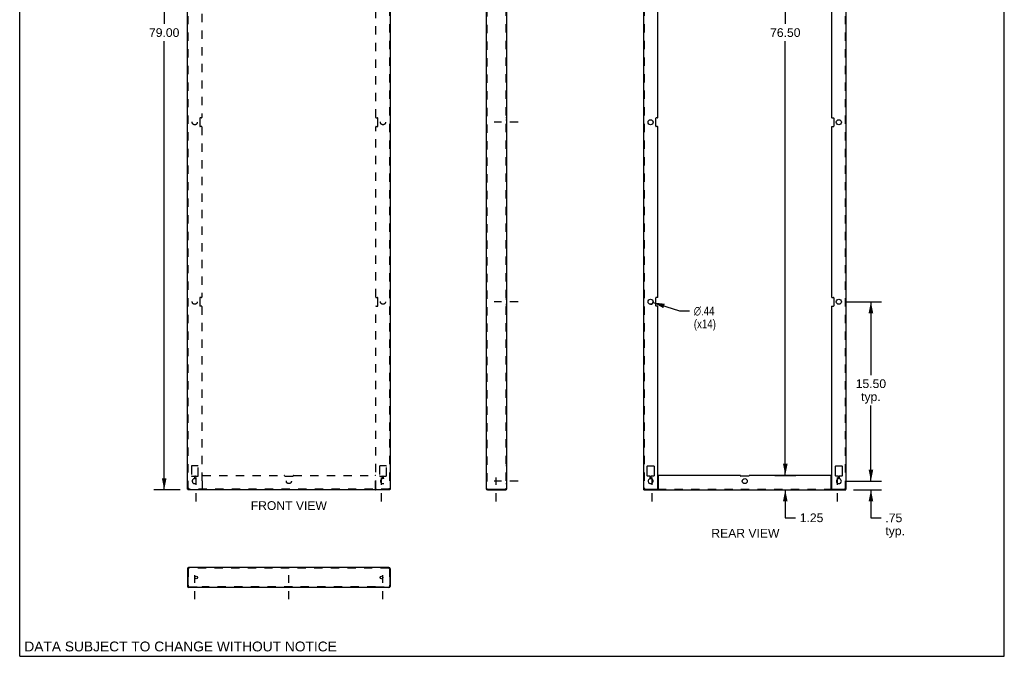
# Model space of a CAD drawing. Header units: inches. Extents: x 0 to 85, y 0 to 110.
# Tile 1 of 2: x 0 to 85, y 0 to 55. Entities that reach past the tile are written whole.
import ezdxf

# ---------------------------------------------------------------- set-up
doc = ezdxf.new("R2010")
doc.units = ezdxf.units.IN
doc.header["$LTSCALE"] = 7.17037
doc.header["$MEASUREMENT"] = 0
doc.linetypes.add('DASHED', pattern=[0.2, 0.1, -0.1])
doc.linetypes.add('HIDDEN', pattern=[0.2, 0.1, -0.1])
doc.layers.get('0').update_dxf_attribs({"linetype": 'CONTINUOUS'})
doc.layers.add('DEFAULT_2', color=8, linetype='HIDDEN')
doc.layers.add('DIMENSIONS', color=7, linetype='CONTINUOUS')
doc.styles.get("Standard").update_dxf_attribs({"font": 'arial.ttf'})
doc.styles.add('TEXTSTYLE_1', font='gdt', dxfattribs={"width": 0.8})
doc.dimstyles.new('DIMSTYLE_1', dxfattribs={"dimtxt": 0.75, "dimasz": 1, "dimexe": 0.09, "dimexo": 0.07, "dimgap": 0.0375, "dimtad": 0, "dimtih": 1, "dimtoh": 1, "dimzin": 4, "dimdsep": 46, "dimtxsty": 'Standard', "dimblk": '_FILLED', "dimblk1": '_FILLED', "dimblk2": '_FILLED', "dimcen": 0.09, "dimadec": 3, "dimazin": 1, "dimtfac": 1, "dimtdec": 3, "dimtofl": 0, "dimtmove": 0, "dimatfit": 3, "dimldrblk": '_FILLED', "dimfxl": 0, "dimtolj": 1, "dimtzin": 4, "dimarcsym": 0})
doc.dimstyles.new('DIMSTYLE_2', dxfattribs={"dimtxt": 0.75, "dimasz": 1, "dimexe": 0.09, "dimexo": 0.07, "dimgap": 0.09, "dimtad": 0, "dimtih": 1, "dimtoh": 1, "dimzin": 4, "dimdsep": 46, "dimtxsty": 'Standard', "dimblk": '_FILLED', "dimblk1": '_FILLED', "dimblk2": '_FILLED', "dimcen": 0.09, "dimadec": 3, "dimazin": 1, "dimtfac": 1, "dimtdec": 3, "dimtofl": 0, "dimtmove": 0, "dimatfit": 1, "dimldrblk": '_FILLED', "dimfxl": 0, "dimtolj": 1, "dimtzin": 4, "dimarcsym": 0})

# ---------------------------------------------------------------- blocks, each defined once
blk = doc.blocks.new('_FILLED')
at = {"color": 0, "linetype": 'ByBlock'}
blk.add_solid([(0, 0), (-1, 0.2), (-1, -0.2)], dxfattribs=at)
blk = doc.blocks.new('*D2')
at = {"layer": 'DIMENSIONS', "color": 2, "linetype": 'Continuous'}
for p, q in [((13.848, 93.385), (11.574, 93.385)), ((12.474, 93.385), (12.474, 54.635)), ((12.474, 14.385), (12.474, 53.135)), ((13.848, 14.385), (11.574, 14.385))]:
    blk.add_line(p, q, dxfattribs=at)
for p, rotation in [((12.474, 93.385), 90), ((12.474, 14.385), 270)]:
    blk.add_blockref('_FILLED', p, dxfattribs=dict(at, rotation=rotation))
at = {"layer": 'DIMENSIONS', "color": 2, "linetype": 'Continuous', "insert": (12.474, 54.26), "char_height": 0.75, "width": 2.62082, "attachment_point": 2, "line_spacing_factor": 0.9}
blk.add_mtext('79.00', dxfattribs=at)
blk = doc.blocks.new('*D3')
at = {"layer": 'DIMENSIONS', "color": 2, "linetype": 'Continuous'}
for p, q in [((73.484, 15.135), (73.484, 17.135)), ((71.418, 15.135), (74.384, 15.135)), ((71.983, 14.385), (74.384, 14.385)), ((73.484, 14.385), (73.484, 11.963)), ((73.484, 11.963), (74.359, 11.963))]:
    blk.add_line(p, q, dxfattribs=at)
for p, rotation in [((73.484, 15.135), 270), ((73.484, 14.385), 90)]:
    blk.add_blockref('_FILLED', p, dxfattribs=dict(at, rotation=rotation))
at = {"layer": 'DIMENSIONS', "color": 2, "linetype": 'Continuous', "insert": (74.734, 12.338), "char_height": 0.75, "width": 1.6868, "attachment_point": 1, "line_spacing_factor": 0.9}
blk.add_mtext('.75\\Ptyp.', dxfattribs=at)
blk = doc.blocks.new('*D4')
at = {"layer": 'DIMENSIONS', "color": 2, "linetype": 'Continuous'}
for p, q in [((71.418, 30.635), (74.384, 30.635)), ((73.484, 30.635), (73.484, 24.302)), ((73.484, 15.135), (73.484, 21.677)), ((71.418, 15.135), (74.384, 15.135))]:
    blk.add_line(p, q, dxfattribs=at)
for p, rotation in [((73.484, 30.635), 90), ((73.484, 15.135), 270)]:
    blk.add_blockref('_FILLED', p, dxfattribs=dict(at, rotation=rotation))
at = {"layer": 'DIMENSIONS', "color": 2, "linetype": 'Continuous', "insert": (73.484, 23.927), "char_height": 0.75, "width": 2.62082, "attachment_point": 2, "line_spacing_factor": 0.9}
blk.add_mtext('15.50\\Ptyp.', dxfattribs=at)
blk = doc.blocks.new('*D7')
at = {"layer": 'DIMENSIONS', "color": 2, "linetype": 'Continuous'}
for p, q in [((54.676, 30.569), (56.946, 29.846)), ((56.946, 29.846), (57.821, 29.846))]:
    blk.add_line(p, q, dxfattribs=at)
at = {"layer": 'DIMENSIONS', "color": 2, "linetype": 'Continuous', "rotation": 162.3495838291}
blk.add_blockref('_FILLED', (54.676, 30.569), dxfattribs=at)
at = {"layer": 'DIMENSIONS', "color": 2, "linetype": 'Continuous', "insert": (58.196, 30.221), "char_height": 0.75, "width": 2.45539, "attachment_point": 1, "line_spacing_factor": 0.9, "style": 'TEXTSTYLE_1'}
blk.add_mtext('{\\fgdt;n}\\fArial;.44\\P(x14)', dxfattribs=at)
blk = doc.blocks.new('*D11')
at = {"layer": 'DIMENSIONS', "color": 2, "linetype": 'Continuous'}
for p, q in [((66.092, 15.635), (66.092, 17.635)), ((65.218, 15.635), (66.992, 15.635)), ((65.218, 14.385), (66.992, 14.385)), ((66.092, 14.385), (66.092, 11.968)), ((66.092, 11.968), (66.967, 11.968))]:
    blk.add_line(p, q, dxfattribs=at)
for p, rotation in [((66.092, 15.635), 270), ((66.092, 14.385), 90)]:
    blk.add_blockref('_FILLED', p, dxfattribs=dict(at, rotation=rotation))
at = {"layer": 'DIMENSIONS', "color": 2, "linetype": 'Continuous', "insert": (67.342, 12.343), "char_height": 0.75, "width": 2.0381, "attachment_point": 1, "line_spacing_factor": 0.9}
blk.add_mtext('1.25', dxfattribs=at)
blk = doc.blocks.new('*D12')
at = {"layer": 'DIMENSIONS', "color": 2, "linetype": 'Continuous'}
for p, q in [((65.218, 92.135), (66.992, 92.135)), ((66.092, 92.135), (66.092, 54.635)), ((66.092, 15.635), (66.092, 53.135)), ((65.201, 15.635), (66.992, 15.635))]:
    blk.add_line(p, q, dxfattribs=at)
for p, rotation in [((66.092, 92.135), 90), ((66.092, 15.635), 270)]:
    blk.add_blockref('_FILLED', p, dxfattribs=dict(at, rotation=rotation))
at = {"layer": 'DIMENSIONS', "color": 2, "linetype": 'Continuous', "insert": (66.092, 54.26), "char_height": 0.75, "width": 2.62082, "attachment_point": 2, "line_spacing_factor": 0.9}
blk.add_mtext('76.50', dxfattribs=at)

msp = doc.modelspace()

# ---------------------------------------------------------------- linework, layer by layer
at = {"color": 7, "linetype": 'Continuous'}
for p, q in [((0, 0), (0, 110)), ((85, 0), (85, 110)), ((14.548, 14.445), (14.488, 14.445)), ((14.531, 14.447), (14.518, 14.445)), ((14.518, 14.445), (14.518, 14.385)), ((31.928, 14.445), (31.988, 14.445)), ((31.944, 14.447), (31.958, 14.445)), ((31.958, 14.445), (31.958, 14.385)), ((40.381, 14.445), (40.381, 14.385)), ((41.989, 14.385), (41.989, 14.445)), ((53.873, 14.385), (53.873, 14.445)), ((55.093, 14.445), (55.098, 14.445)), ((55.093, 14.385), (55.093, 14.445)), ((70.092, 14.445), (70.087, 14.445)), ((70.092, 14.385), (70.092, 14.445)), ((71.313, 14.385), (71.313, 14.445)), ((14.518, 7.572), (14.488, 7.572)), ((31.958, 7.572), (31.988, 7.572)), ((15.738, 5.964), (15.738, 5.934)), ((15.768, 5.948), (15.768, 5.964)), ((30.708, 5.948), (30.708, 5.964)), ((30.738, 5.964), (30.738, 5.934)), ((0, 0), (85, 0))]:
    msp.add_line(p, q, dxfattribs=at)
at = {"color": 3, "linetype": 'Continuous'}
for p, q in [((14.488, 14.445), (14.488, 93.325)), ((31.988, 93.325), (31.988, 14.445)), ((40.269, 93.273), (40.269, 14.497)), ((42.019, 93.325), (42.019, 14.445)), ((53.843, 93.325), (53.843, 14.445)), ((71.343, 14.445), (71.343, 93.325)), ((55.093, 46.54), (55.093, 61.23)), ((70.093, 61.23), (70.093, 46.54)), ((54.905, 45.79), (54.905, 46.48)), ((55.063, 46.51), (54.935, 46.51)), ((70.123, 46.51), (70.25, 46.51)), ((70.28, 46.48), (70.28, 45.79)), ((55.063, 45.76), (54.935, 45.76)), ((55.093, 31.04), (55.093, 45.73)), ((70.093, 45.73), (70.093, 31.04)), ((70.123, 45.76), (70.25, 45.76)), ((54.905, 30.29), (54.905, 30.98)), ((55.063, 31.01), (54.935, 31.01)), ((70.123, 31.01), (70.25, 31.01)), ((70.28, 30.98), (70.28, 30.29)), ((55.063, 30.26), (54.935, 30.26)), ((55.093, 14.475), (55.093, 30.23)), ((70.093, 30.23), (70.093, 14.475)), ((70.123, 30.26), (70.25, 30.26)), ((54.173, 15.602), (54.173, 16.417)), ((54.203, 16.447), (54.733, 16.447)), ((54.763, 16.417), (54.763, 15.602)), ((70.423, 15.602), (70.423, 16.417)), ((70.453, 16.447), (70.983, 16.447)), ((71.013, 16.417), (71.013, 15.602)), ((54.406, 15.572), (54.203, 15.572)), ((54.436, 15.376), (54.436, 15.542)), ((54.499, 15.542), (54.499, 15.376)), ((54.733, 15.572), (54.529, 15.572)), ((55.123, 15.605), (55.123, 14.443)), ((62.188, 15.635), (55.153, 15.635)), ((62.938, 15.572), (62.248, 15.572)), ((70.033, 15.635), (62.998, 15.635)), ((70.063, 14.443), (70.063, 15.605)), ((70.656, 15.572), (70.453, 15.572)), ((70.686, 15.376), (70.686, 15.542)), ((70.749, 15.542), (70.749, 15.376)), ((70.983, 15.572), (70.779, 15.572)), ((14.491, 14.454), (14.488, 14.445)), ((14.6, 14.497), (14.571, 14.488)), ((14.6, 14.497), (14.586, 14.468)), ((31.876, 14.497), (31.905, 14.488)), ((31.876, 14.497), (31.889, 14.468)), ((31.984, 14.454), (31.988, 14.445)), ((40.352, 14.454), (40.381, 14.445)), ((14.531, 14.389), (14.518, 14.385)), ((31.928, 14.385), (14.548, 14.385)), ((31.944, 14.389), (31.958, 14.385)), ((40.381, 14.445), (42.019, 14.445)), ((40.381, 14.385), (41.989, 14.385)), ((53.843, 14.445), (55.063, 14.445)), ((53.873, 14.385), (55.098, 14.385)), ((55.108, 14.385), (71.313, 14.385)), ((70.123, 14.445), (71.343, 14.445)), ((31.876, 7.684), (14.6, 7.684)), ((14.488, 7.572), (14.488, 6.046)), ((14.531, 7.601), (14.518, 7.572)), ((14.518, 7.572), (14.518, 5.994)), ((31.944, 7.601), (31.958, 7.572)), ((31.958, 7.572), (31.958, 5.994)), ((31.988, 7.572), (31.988, 6.046)), ((14.548, 5.964), (15.738, 5.964)), ((30.737, 5.964), (31.928, 5.964)), ((15.738, 5.934), (14.6, 5.934)), ((15.768, 5.934), (15.768, 5.948)), ((30.708, 5.934), (15.768, 5.934)), ((30.708, 5.934), (30.708, 5.948)), ((31.876, 5.934), (30.738, 5.934))]:
    msp.add_line(p, q, dxfattribs=at)
at = {"color": 2, "linetype": 'DASHED'}
for p, q in [((43.029, 46.135), (40.948, 46.135)), ((43.029, 30.635), (40.948, 30.635)), ((15.238, 13.374), (15.238, 15.455)), ((31.238, 13.374), (31.238, 15.455)), ((41.144, 13.374), (41.144, 15.455)), ((54.593, 13.374), (54.593, 15.455)), ((70.593, 13.374), (70.593, 15.455)), ((43.029, 15.135), (40.948, 15.135)), ((15.113, 4.924), (15.113, 7.005)), ((23.238, 4.924), (23.238, 7.005)), ((31.363, 4.924), (31.363, 7.005))]:
    msp.add_line(p, q, dxfattribs=at)
at = {"color": 3, "linetype": 'Continuous'}
for points in [[(14.571, 14.488), (14.544, 14.48), (14.52, 14.471), (14.503, 14.462), (14.491, 14.454)], [(14.586, 14.468), (14.572, 14.441), (14.559, 14.418), (14.545, 14.4), (14.531, 14.389)], [(31.889, 14.468), (31.903, 14.441), (31.917, 14.418), (31.93, 14.4), (31.944, 14.389)], [(31.905, 14.488), (31.932, 14.48), (31.955, 14.471), (31.973, 14.462), (31.984, 14.454)], [(40.269, 14.497), (40.272, 14.488), (40.284, 14.48), (40.301, 14.471), (40.325, 14.462), (40.352, 14.454)], [(41.999, 14.42), (41.998, 14.413), (41.997, 14.406), (41.996, 14.4), (41.995, 14.394)], [(42.005, 14.443), (42.002, 14.436), (42, 14.428), (41.999, 14.42)], [(55.106, 14.394), (55.103, 14.389), (55.098, 14.386), (55.093, 14.385)], [(55.115, 14.42), (55.113, 14.413), (55.111, 14.406), (55.109, 14.4), (55.106, 14.394)], [(55.123, 14.443), (55.12, 14.436), (55.117, 14.428), (55.115, 14.42)], [(70.063, 14.443), (70.066, 14.436), (70.068, 14.428), (70.07, 14.42)], [(70.07, 14.42), (70.072, 14.413), (70.074, 14.406), (70.076, 14.4), (70.079, 14.394)], [(70.079, 14.394), (70.083, 14.389), (70.087, 14.386), (70.092, 14.385)], [(14.6, 7.684), (14.586, 7.681), (14.572, 7.669), (14.559, 7.652), (14.545, 7.628), (14.531, 7.601)], [(31.876, 7.684), (31.889, 7.681), (31.903, 7.669), (31.917, 7.652), (31.93, 7.628), (31.944, 7.601)], [(15.768, 5.948), (15.764, 5.951), (15.762, 5.953), (15.76, 5.954), (15.758, 5.955), (15.756, 5.956), (15.754, 5.957), (15.751, 5.958), (15.748, 5.96), (15.743, 5.962), (15.738, 5.964)], [(30.708, 5.948), (30.711, 5.951), (30.713, 5.953), (30.715, 5.954), (30.717, 5.955), (30.719, 5.956), (30.721, 5.957), (30.724, 5.958), (30.728, 5.96), (30.732, 5.962), (30.737, 5.964)]]:
    msp.add_lwpolyline(points, dxfattribs=at)
at = {"color": 7, "linetype": 'Continuous'}
for points in [[(14.559, 14.46), (14.545, 14.452), (14.531, 14.447)], [(14.555, 14.462), (14.549, 14.454), (14.548, 14.445)], [(14.6, 14.497), (14.586, 14.488), (14.574, 14.48), (14.563, 14.471), (14.555, 14.462)], [(14.6, 14.497), (14.586, 14.483), (14.572, 14.471), (14.559, 14.46)], [(31.876, 14.497), (31.889, 14.488), (31.902, 14.48), (31.912, 14.471), (31.921, 14.462)], [(31.876, 14.497), (31.889, 14.483), (31.903, 14.471), (31.917, 14.46)], [(31.917, 14.46), (31.93, 14.452), (31.944, 14.447)], [(31.921, 14.462), (31.926, 14.454), (31.928, 14.445)], [(55.123, 14.472), (55.117, 14.47), (55.112, 14.466), (55.109, 14.462), (55.106, 14.458), (55.103, 14.453), (55.101, 14.449), (55.097, 14.446), (55.093, 14.445)], [(70.063, 14.472), (70.068, 14.47), (70.073, 14.466), (70.076, 14.462), (70.079, 14.458), (70.082, 14.453), (70.085, 14.449), (70.088, 14.446), (70.092, 14.445)]]:
    msp.add_lwpolyline(points, dxfattribs=at)
at = {"color": 3, "linetype": 'Continuous'}
for centre, radius in [((54.468, 46.135), 0.219), ((70.718, 46.135), 0.219), ((54.468, 30.635), 0.219), ((70.718, 30.635), 0.219), ((62.593, 15.135), 0.219), ((15.238, 6.809), 0.125), ((31.238, 6.809), 0.125)]:
    msp.add_circle(centre, radius, dxfattribs=at)
for centre, radius, start, end in [((54.935, 46.48), 0.03, 90, 180), ((55.063, 46.54), 0.03, 270, 360), ((70.123, 46.54), 0.03, 180, 270), ((70.25, 46.48), 0.03, 0, 90), ((54.935, 45.79), 0.03, 180, 270), ((55.063, 45.73), 0.03, 0, 90), ((70.123, 45.73), 0.03, 90, 180), ((70.25, 45.79), 0.03, 270, 360), ((54.935, 30.98), 0.03, 90, 180), ((55.063, 31.04), 0.03, 270, 360), ((70.123, 31.04), 0.03, 180, 270), ((70.25, 30.98), 0.03, 0, 90), ((54.935, 30.29), 0.03, 180, 270), ((55.063, 30.23), 0.03, 0, 90), ((70.123, 30.23), 0.03, 90, 180), ((70.25, 30.29), 0.03, 270, 360), ((54.203, 16.417), 0.03, 90, 180), ((54.733, 16.417), 0.03, 0, 90), ((70.453, 16.417), 0.03, 90, 180), ((70.983, 16.417), 0.03, 0, 90), ((54.203, 15.602), 0.03, 180, 270), ((54.468, 15.135), 0.219, 104.2546, 75.7454), ((54.406, 15.542), 0.03, 0, 90), ((54.406, 15.376), 0.03, 284.2546, 360), ((54.529, 15.542), 0.03, 90, 180), ((54.529, 15.376), 0.03, 180, 255.7454), ((54.733, 15.602), 0.03, 270, 360), ((55.153, 15.605), 0.03, 90, 180), ((62.188, 15.605), 0.03, 357.61406, 90), ((62.248, 15.602), 0.03, 177.61406, 270), ((62.938, 15.602), 0.03, 270, 2.38594), ((62.998, 15.605), 0.03, 90, 182.38594), ((70.033, 15.605), 0.03, 0, 90), ((70.453, 15.602), 0.03, 180, 270), ((70.718, 15.135), 0.219, 104.2546, 75.7454), ((70.656, 15.542), 0.03, 0, 90), ((70.656, 15.376), 0.03, 284.2546, 360), ((70.779, 15.542), 0.03, 90, 180), ((70.779, 15.376), 0.03, 180, 255.7454), ((70.983, 15.602), 0.03, 270, 360), ((40.381, 14.497), 0.112, 180, 270), ((55.063, 14.475), 0.03, 270, 360), ((70.123, 14.475), 0.03, 180, 270), ((14.6, 7.572), 0.112, 90, 180), ((31.876, 7.572), 0.112, 0, 90), ((14.6, 6.046), 0.112, 180, 270), ((14.548, 5.994), 0.03, 180, 270), ((31.876, 6.046), 0.112, 270, 360), ((31.928, 5.994), 0.03, 270, 360)]:
    msp.add_arc(centre, radius, start, end, dxfattribs=at)
at = {"layer": 'DEFAULT_2', "color": 8, "linetype": 'HIDDEN'}
for p, q in [((14.548, 14.445), (14.548, 93.325)), ((31.928, 93.325), (31.928, 14.445)), ((40.329, 93.273), (40.329, 14.497)), ((41.959, 93.325), (41.959, 14.445)), ((53.903, 93.325), (53.903, 14.445)), ((71.283, 14.445), (71.283, 93.325)), ((15.738, 61.23), (15.738, 46.54)), ((30.738, 46.54), (30.738, 61.23)), ((15.55, 46.48), (15.55, 45.79)), ((15.708, 46.51), (15.58, 46.51)), ((30.768, 46.51), (30.895, 46.51)), ((30.925, 45.79), (30.925, 46.48)), ((42.019, 46.51), (41.959, 46.51)), ((41.959, 46.354), (42.019, 46.354)), ((41.959, 45.916), (42.019, 45.916)), ((15.708, 45.76), (15.58, 45.76)), ((15.738, 45.73), (15.738, 31.04)), ((30.738, 31.04), (30.738, 45.73)), ((30.768, 45.76), (30.895, 45.76)), ((42.019, 45.76), (41.959, 45.76)), ((15.55, 30.98), (15.55, 30.29)), ((15.708, 31.01), (15.58, 31.01)), ((30.768, 31.01), (30.895, 31.01)), ((30.925, 30.29), (30.925, 30.98)), ((42.019, 31.01), (41.959, 31.01)), ((41.959, 30.854), (42.019, 30.854)), ((15.708, 30.26), (15.58, 30.26)), ((15.738, 30.23), (15.738, 14.475)), ((30.738, 14.475), (30.738, 30.23)), ((30.768, 30.26), (30.895, 30.26)), ((41.959, 30.416), (42.019, 30.416)), ((42.019, 30.26), (41.959, 30.26)), ((14.818, 16.417), (14.818, 15.602)), ((15.378, 16.447), (14.848, 16.447)), ((15.408, 15.602), (15.408, 16.417)), ((31.068, 16.417), (31.068, 15.602)), ((31.628, 16.447), (31.098, 16.447)), ((31.658, 15.602), (31.658, 16.417)), ((42.019, 16.447), (41.959, 16.447)), ((14.848, 15.572), (15.051, 15.572)), ((15.081, 15.542), (15.081, 15.376)), ((15.144, 15.376), (15.144, 15.542)), ((15.174, 15.572), (15.378, 15.572)), ((15.768, 14.443), (15.768, 15.605)), ((15.798, 15.635), (22.833, 15.635)), ((22.893, 15.572), (23.583, 15.572)), ((23.643, 15.635), (30.678, 15.635)), ((30.708, 14.443), (30.708, 15.605)), ((31.098, 15.572), (31.301, 15.572)), ((31.331, 15.542), (31.331, 15.376)), ((31.394, 15.376), (31.394, 15.542)), ((31.424, 15.572), (31.628, 15.572)), ((41.959, 15.635), (42.019, 15.635)), ((42.019, 15.572), (41.959, 15.572)), ((41.959, 15.354), (42.019, 15.354)), ((40.329, 14.497), (40.269, 14.497)), ((42.005, 14.443), (41.952, 14.472)), ((41.955, 14.466), (41.958, 14.464)), ((41.958, 14.464), (41.959, 14.462)), ((41.958, 14.463), (41.958, 14.464)), ((41.959, 14.916), (42.019, 14.916)), ((41.966, 14.454), (41.962, 14.459)), ((53.904, 14.454), (53.903, 14.445)), ((71.281, 14.454), (71.283, 14.445)), ((14.548, 14.385), (14.518, 14.385)), ((31.928, 14.445), (14.548, 14.445)), ((15.113, 14.385), (15.113, 14.445)), ((15.363, 14.385), (15.363, 14.445)), ((15.738, 14.385), (15.738, 14.445)), ((30.737, 14.385), (30.737, 14.445)), ((31.113, 14.385), (31.113, 14.445)), ((31.363, 14.385), (31.363, 14.445)), ((31.958, 14.385), (31.928, 14.385)), ((41.019, 14.445), (41.019, 14.385)), ((41.269, 14.445), (41.269, 14.385)), ((41.988, 14.411), (41.987, 14.415)), ((41.989, 14.409), (41.989, 14.408)), ((41.989, 14.408), (41.989, 14.408)), ((53.886, 14.447), (53.873, 14.445)), ((54.468, 14.385), (54.468, 14.445)), ((54.718, 14.385), (54.718, 14.445)), ((55.063, 14.445), (55.093, 14.445)), ((55.098, 14.445), (70.087, 14.445)), ((55.098, 14.385), (55.108, 14.385)), ((70.092, 14.445), (70.123, 14.445)), ((70.468, 14.385), (70.468, 14.445)), ((70.718, 14.385), (70.718, 14.445)), ((71.299, 14.447), (71.313, 14.445)), ((14.6, 7.624), (14.6, 7.684)), ((31.876, 7.624), (31.876, 7.684)), ((14.548, 7.572), (14.518, 7.572)), ((14.548, 7.572), (14.548, 6.046)), ((31.876, 7.624), (14.6, 7.624)), ((31.928, 7.572), (31.958, 7.572)), ((31.928, 7.572), (31.928, 6.046)), ((14.6, 5.994), (15.738, 5.994)), ((14.818, 5.934), (14.818, 5.994)), ((14.894, 5.994), (14.894, 5.934)), ((15.081, 5.994), (15.081, 5.934)), ((15.144, 5.994), (15.144, 5.934)), ((15.331, 5.994), (15.331, 5.934)), ((15.408, 5.934), (15.408, 5.994)), ((15.55, 5.934), (15.55, 5.994)), ((15.738, 5.994), (15.738, 5.964)), ((15.768, 6.001), (15.762, 6)), ((15.768, 5.964), (15.768, 6.001)), ((30.708, 5.994), (15.768, 5.994)), ((22.863, 5.994), (22.863, 5.934)), ((23.019, 5.934), (23.019, 5.994)), ((23.456, 5.934), (23.456, 5.994)), ((23.613, 5.994), (23.613, 5.934)), ((30.708, 5.964), (30.708, 6.001)), ((30.733, 5.971), (30.737, 5.964)), ((30.738, 5.994), (31.876, 5.994)), ((30.738, 5.994), (30.738, 5.964)), ((30.925, 5.934), (30.925, 5.994)), ((31.068, 5.934), (31.068, 5.994)), ((31.144, 5.994), (31.144, 5.934)), ((31.331, 5.994), (31.331, 5.934)), ((31.394, 5.994), (31.394, 5.934)), ((31.581, 5.994), (31.581, 5.934)), ((31.658, 5.934), (31.658, 5.994))]:
    msp.add_line(p, q, dxfattribs=at)
for points in [[(15.768, 14.472), (15.762, 14.47), (15.757, 14.466), (15.754, 14.462), (15.751, 14.458), (15.748, 14.453), (15.745, 14.449), (15.742, 14.446), (15.738, 14.445)], [(30.708, 14.472), (30.713, 14.47), (30.718, 14.466), (30.721, 14.462), (30.724, 14.458), (30.727, 14.453), (30.73, 14.449), (30.733, 14.446), (30.737, 14.445)], [(40.329, 14.497), (40.33, 14.488), (40.335, 14.48), (40.344, 14.471), (40.355, 14.462), (40.367, 14.454), (40.381, 14.445)], [(41.952, 14.472), (41.953, 14.47), (41.955, 14.466)], [(41.958, 14.464), (41.958, 14.463), (41.962, 14.459), (41.966, 14.454), (41.969, 14.45), (41.972, 14.446), (41.975, 14.441), (41.977, 14.437), (41.98, 14.432), (41.982, 14.428), (41.984, 14.424), (41.986, 14.419), (41.987, 14.415), (41.988, 14.413)], [(41.959, 14.462), (41.964, 14.458), (41.969, 14.453), (41.976, 14.449), (41.982, 14.446), (41.989, 14.445)], [(53.955, 14.497), (53.926, 14.488), (53.899, 14.48), (53.875, 14.471), (53.858, 14.462), (53.846, 14.454), (53.843, 14.445)], [(53.955, 14.497), (53.941, 14.468), (53.927, 14.441), (53.914, 14.418), (53.9, 14.4), (53.886, 14.389), (53.873, 14.385)], [(53.914, 14.46), (53.9, 14.452), (53.886, 14.447)], [(53.955, 14.497), (53.941, 14.488), (53.929, 14.48), (53.918, 14.471), (53.91, 14.462), (53.904, 14.454)], [(53.955, 14.497), (53.941, 14.483), (53.927, 14.471), (53.914, 14.46)], [(71.231, 14.497), (71.26, 14.488), (71.287, 14.48), (71.31, 14.471), (71.328, 14.462), (71.339, 14.454), (71.343, 14.445)], [(71.231, 14.497), (71.244, 14.488), (71.257, 14.48), (71.267, 14.471), (71.276, 14.462), (71.281, 14.454)], [(71.231, 14.497), (71.244, 14.483), (71.258, 14.471), (71.272, 14.46)], [(71.231, 14.497), (71.244, 14.468), (71.258, 14.441), (71.272, 14.418), (71.285, 14.4), (71.299, 14.389), (71.313, 14.385)], [(71.272, 14.46), (71.285, 14.452), (71.299, 14.447)], [(15.768, 14.443), (15.764, 14.436), (15.762, 14.428), (15.76, 14.42), (15.758, 14.413), (15.756, 14.406), (15.754, 14.4), (15.751, 14.394), (15.748, 14.389), (15.743, 14.386), (15.738, 14.385)], [(30.708, 14.443), (30.711, 14.436), (30.713, 14.428), (30.715, 14.42), (30.717, 14.413), (30.719, 14.406), (30.721, 14.4), (30.724, 14.394), (30.728, 14.389), (30.732, 14.386), (30.737, 14.385)], [(41.988, 14.413), (41.988, 14.411), (41.989, 14.408), (41.989, 14.409), (41.989, 14.411)], [(41.995, 14.394), (41.993, 14.389), (41.991, 14.386), (41.989, 14.385)], [(14.6, 7.624), (14.586, 7.623), (14.572, 7.617), (14.559, 7.609), (14.545, 7.598), (14.531, 7.586), (14.518, 7.572)], [(31.876, 7.624), (31.889, 7.623), (31.903, 7.617), (31.917, 7.609), (31.93, 7.598), (31.944, 7.586), (31.958, 7.572)], [(15.762, 6), (15.757, 5.998), (15.754, 5.994), (15.751, 5.989), (15.748, 5.984), (15.745, 5.977), (15.742, 5.971), (15.738, 5.964)], [(30.708, 6.001), (30.713, 6), (30.718, 5.998), (30.721, 5.994), (30.724, 5.989), (30.727, 5.984)], [(30.727, 5.984), (30.73, 5.977), (30.733, 5.971)]]:
    msp.add_lwpolyline(points, dxfattribs=at)
for centre in [(15.113, 46.135), (31.363, 46.135), (15.113, 30.635), (31.363, 30.635), (23.238, 15.135)]:
    msp.add_circle(centre, 0.219, dxfattribs=at)
for centre, radius, start, end in [((15.58, 46.48), 0.03, 90, 180), ((15.708, 46.54), 0.03, 270, 360), ((30.768, 46.54), 0.03, 180, 270), ((30.895, 46.48), 0.03, 0, 90), ((15.58, 45.79), 0.03, 180, 270), ((15.708, 45.73), 0.03, 0, 90), ((30.768, 45.73), 0.03, 90, 180), ((30.895, 45.79), 0.03, 270, 360), ((15.58, 30.98), 0.03, 90, 180), ((15.708, 31.04), 0.03, 270, 360), ((30.768, 31.04), 0.03, 180, 270), ((30.895, 30.98), 0.03, 0, 90), ((15.58, 30.29), 0.03, 180, 270), ((15.708, 30.23), 0.03, 0, 90), ((30.768, 30.23), 0.03, 90, 180), ((30.895, 30.29), 0.03, 270, 360), ((14.848, 16.417), 0.03, 90, 180), ((15.378, 16.417), 0.03, 0, 90), ((31.098, 16.417), 0.03, 90, 180), ((31.628, 16.417), 0.03, 0, 90), ((14.848, 15.602), 0.03, 180, 270), ((15.113, 15.135), 0.219, 104.2546, 75.7454), ((15.051, 15.542), 0.03, 0, 90), ((15.051, 15.376), 0.03, 284.2546, 360), ((15.174, 15.542), 0.03, 90, 180), ((15.174, 15.376), 0.03, 180, 255.7454), ((15.378, 15.602), 0.03, 270, 360), ((15.798, 15.605), 0.03, 90, 180), ((22.833, 15.605), 0.03, 357.61406, 90), ((22.893, 15.602), 0.03, 177.61406, 270), ((23.583, 15.602), 0.03, 270, 2.38594), ((23.643, 15.605), 0.03, 90, 182.38594), ((30.678, 15.605), 0.03, 0, 90), ((31.098, 15.602), 0.03, 180, 270), ((31.363, 15.135), 0.219, 104.2546, 75.7454), ((31.301, 15.542), 0.03, 0, 90), ((31.301, 15.376), 0.03, 284.2546, 360), ((31.424, 15.542), 0.03, 90, 180), ((31.424, 15.376), 0.03, 180, 255.7454), ((31.628, 15.602), 0.03, 270, 360), ((15.708, 14.475), 0.03, 270, 360), ((30.768, 14.475), 0.03, 180, 270), ((40.381, 14.497), 0.052, 180, 270), ((41.907, 14.497), 0.112, 270, 360), ((41.907, 14.497), 0.052, 270, 360), ((14.6, 7.572), 0.052, 90, 180), ((31.876, 7.572), 0.052, 0, 90), ((14.6, 6.046), 0.052, 180, 270), ((31.876, 6.046), 0.052, 270, 360)]:
    msp.add_arc(centre, radius, start, end, dxfattribs=at)
at = {"layer": 'DIMENSIONS', "color": 2, "linetype": 'Continuous'}
msp.add_arc((54.468, 30.635), 0.219, 269.70361, 360, dxfattribs=at)

# ---------------------------------------------------------------- texts
at = {"layer": 'DIMENSIONS', "color": 2, "linetype": 'Continuous', "attachment_point": 2, "line_spacing_factor": 0.9}
for s, insert, char_height, width in [('FRONT VIEW', (23.233, 13.4), 0.75, 6.5632), ('REAR VIEW', (62.648, 11.011), 0.75, 5.86617), ('DATA SUBJECT TO CHANGE WITHOUT NOTICE', (13.89, 1.276), 0.85, 26.92825)]:
    msp.add_mtext(s, dxfattribs=dict(at, insert=insert, char_height=char_height, width=width))

# ---------------------------------------------------------------- dimensions: what is measured, and where the dimension line sits
at = {"layer": 'DIMENSIONS', "color": 2, "linetype": 'Continuous'}
for base, p1, p2, angle, picture, middle in [((12.474, 14.385), (13.918, 93.385), (13.918, 14.385), 270, '*D2', (12.473, 53.881)), ((66.092, 92.135), (67.062, 15.635), (67.062, 92.135), 90, '*D12', (66.092, 53.881)), ((66.092, 14.385), (67.062, 15.635), (67.062, 14.385), 270, '*D11', (68.396, 11.964))]:
    dim = msp.add_linear_dim(base=base, p1=p1, p2=p2, angle=angle, dimstyle='DIMSTYLE_1', dxfattribs=at)
    dim.commit()
    dim.dimension.update_dxf_attribs({"geometry": picture, "text_midpoint": middle, "dimtype": 160})
dim = msp.add_diameter_dim_2p(p1=(54.676, 30.569), p2=(54.259, 30.701), text='%%c<>\\P(x14)', dimstyle='DIMSTYLE_2', override={"dimpost": '<>'}, dxfattribs=at)
dim.commit()
dim.dimension.update_dxf_attribs({"geometry": '*D7', "text_midpoint": (59.423, 29.284), "dimtype": 163})
for base, p1, p2, picture, middle in [((73.484, 30.635), (71.348, 15.135), (71.348, 30.635), '*D4', (73.484, 22.99)), ((73.484, 15.135), (71.913, 14.385), (71.348, 15.135), '*D3', (75.577, 11.401))]:
    dim = msp.add_linear_dim(base=base, p1=p1, p2=p2, angle=90, text='<>\\Ptyp.', dimstyle='DIMSTYLE_1', dxfattribs=at)
    dim.commit()
    dim.dimension.update_dxf_attribs({"geometry": picture, "text_midpoint": middle, "dimtype": 160})

doc.saveas('drawing.dxf')
